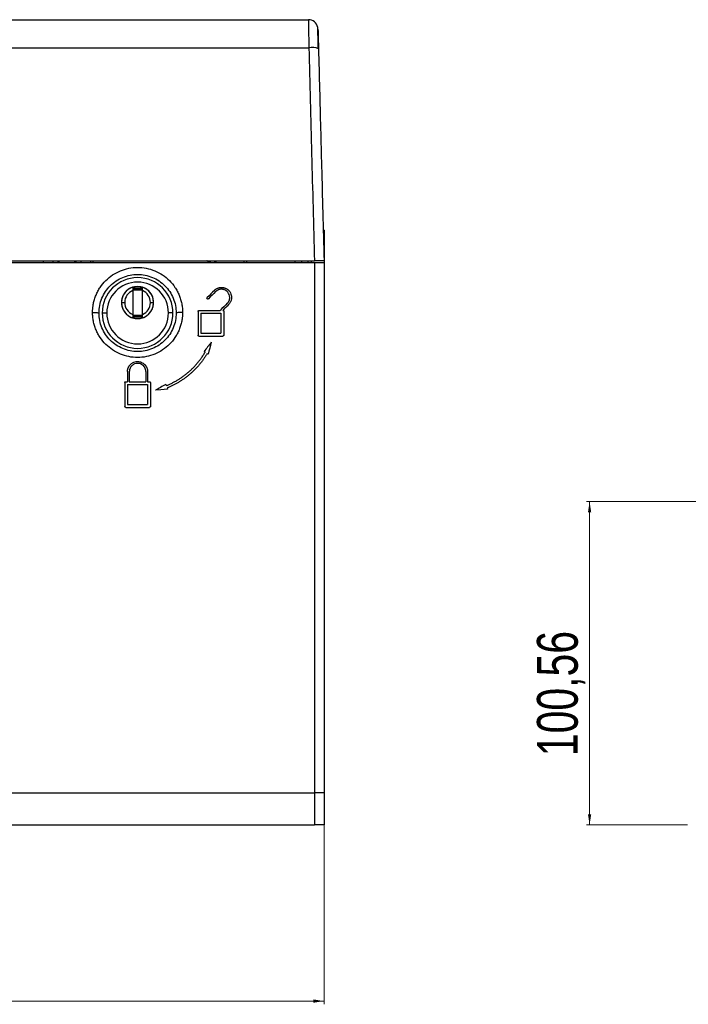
# Model space of a CAD drawing. Header units: millimetres. Extents: x 83 to 1528, y 34 to 1107.
# Tile 3 of 19: x 357 to 565, y 168 to 474. Entities that reach past the tile are written whole.
import ezdxf

# ---------------------------------------------------------------- set-up
doc = ezdxf.new("R2010")
doc.units = ezdxf.units.MM
doc.styles.add('SLDTEXTSTYLE0', font='TXT', dxfattribs={"width": 0.75})
doc.dimstyles.new('SLDDIMSTYLE0', dxfattribs={"dimtxt": 12.7, "dimasz": 3.302, "dimexe": 0, "dimexo": 0.0625, "dimgap": 3.175, "dimtad": 1, "dimrnd": 1e-09, "dimzin": 12, "dimdsep": 46, "dimtxsty": 'SLDTEXTSTYLE0', "dimsah": 1, "dimcen": 0.09, "dimadec": 0, "dimazin": 3, "dimtfac": 1, "dimtofl": 0, "dimtmove": 0, "dimatfit": 3, "dimfxl": 1, "dimfrac": 2, "dimtolj": 1, "dimtzin": 12, "dimarcsym": 0})

# ---------------------------------------------------------------- blocks, each defined once
blk = doc.blocks.new('_D')
at = {"color": 7, "linetype": 'Continuous', "lineweight": 18}
for p, q in [((152.05, 232.84), (152.05, 168)), ((452.05, 232.84), (452.05, 168)), ((152.05, 169), (452.05, 169))]:
    blk.add_line(p, q, dxfattribs=at)
for points in [[(152.05, 169), (155.36, 168.49), (155.36, 169.51)], [(452.05, 169), (448.75, 169.51), (448.75, 168.49)]]:
    blk.add_solid(points, dxfattribs=at)
at = {"color": 7, "linetype": 'Continuous', "lineweight": 18, "insert": (280.68, 185.37), "char_height": 12.7, "attachment_point": 1, "style": 'SLDTEXTSTYLE0'}
blk.add_mtext('300', dxfattribs=at)
blk = doc.blocks.new('_D_11')
at = {"color": 7, "linetype": 'Continuous', "lineweight": 18}
for p, q in [((573.04, 324.4), (533.65, 324.4)), ((534.65, 324.4), (534.65, 223.84)), ((565.15, 223.84), (533.65, 223.84))]:
    blk.add_line(p, q, dxfattribs=at)
for points in [[(534.65, 324.4), (534.15, 321.1), (535.16, 321.1)], [(534.65, 223.84), (535.16, 227.14), (534.15, 227.14)]]:
    blk.add_solid(points, dxfattribs=at)
at = {"color": 7, "linetype": 'Continuous', "lineweight": 18, "insert": (518.28, 245.2), "char_height": 12.7, "attachment_point": 1, "rotation": 90, "style": 'SLDTEXTSTYLE0'}
blk.add_mtext('100,56', dxfattribs=at)

msp = doc.modelspace()

# ---------------------------------------------------------------- linework, layer by layer
at = {"color": 7, "linetype": 'Continuous', "lineweight": 25}
for p, q in [((156.94, 474.336), (447.167, 474.336)), ((216.553, 465.621), (447.327, 465.621)), ((452.053, 408.836), (451.792, 408.836)), ((452.053, 408.836), (452.053, 399.336)), ((155.047, 399.336), (449.059, 399.336)), ((155.053, 398.836), (449.053, 398.836)), ((364.653, 399.336), (364.653, 398.836)), ((367.653, 399.336), (367.653, 398.836)), ((369.237, 399.336), (369.247, 398.836)), ((374.869, 399.336), (374.859, 398.836)), ((376.453, 399.336), (376.453, 398.836)), ((379.453, 399.336), (379.453, 398.836)), ((380.245, 398.836), (380.24, 399.336)), ((415.902, 399.336), (415.816, 399.212)), ((416.244, 399.16), (416.816, 399.247)), ((427.157, 398.836), (427.157, 399.336)), ((428.023, 398.836), (428.023, 399.336)), ((443.053, 398.836), (443.053, 399.336)), ((445.053, 399.336), (445.053, 398.836)), ((447.053, 399.336), (447.053, 398.836)), ((448.145, 398.836), (448.14, 399.336)), ((449.053, 398.836), (449.053, 233.836)), ((452.053, 399.336), (452.053, 398.836)), ((452.053, 398.836), (452.053, 233.836)), ((395.553, 390.386), (392.553, 390.386)), ((392.553, 390.336), (395.553, 390.336)), ((392.553, 390.044), (392.553, 382.628)), ((395.553, 382.628), (395.553, 390.044)), ((383.053, 383.086), (384.453, 383.086)), ((405.053, 383.086), (403.653, 383.086)), ((412.863, 383.597), (412.863, 376.187)), ((413.148, 383.882), (419.752, 383.882)), ((413.718, 383.027), (413.718, 376.757)), ((413.718, 383.027), (419.988, 383.027)), ((419.988, 383.027), (419.988, 376.757)), ((420.843, 383.597), (420.843, 376.187)), ((395.553, 382.336), (392.553, 382.336)), ((392.553, 382.286), (395.553, 382.286)), ((413.148, 375.902), (420.558, 375.902)), ((413.718, 376.757), (419.988, 376.757)), ((390.918, 364.846), (390.918, 361.711)), ((391.488, 364.846), (391.488, 361.711)), ((396.618, 364.846), (396.618, 361.711)), ((397.188, 364.846), (397.188, 361.711)), ((390.348, 361.711), (390.918, 361.711)), ((391.488, 361.711), (396.618, 361.711)), ((397.188, 361.711), (397.758, 361.711)), ((390.063, 361.426), (390.063, 354.016)), ((390.918, 360.856), (390.918, 354.586)), ((390.918, 360.856), (397.188, 360.856)), ((397.188, 360.856), (397.188, 354.586)), ((398.043, 361.426), (398.043, 354.016)), ((390.348, 353.731), (397.758, 353.731)), ((390.918, 354.586), (397.188, 354.586)), ((452.053, 233.836), (449.053, 233.836)), ((449.053, 233.836), (449.053, 223.836)), ((452.053, 233.836), (452.053, 223.836)), ((352.679, 223.836), (449.053, 223.836)), ((452.053, 223.836), (449.053, 223.836))]:
    msp.add_line(p, q, dxfattribs=at)
at = {"color": 8, "linetype": 'Continuous', "lineweight": 25}
msp.add_line((352.476, 233.836), (449.053, 233.836), dxfattribs=at)
at = {"color": 7, "linetype": 'Continuous', "lineweight": 25, "flags": 128}
for points in [[(418.61, 398.836), (417.791, 399.203), (416.816, 399.247)], [(389.054, 386.398), (389.073, 386.398), (389.13, 386.397), (389.222, 386.396), (389.346, 386.394), (389.498, 386.393), (389.671, 386.39), (389.858, 386.388), (390.053, 386.386)], [(399.053, 386.273), (399.034, 386.274), (398.977, 386.274), (398.884, 386.276), (398.76, 386.277), (398.608, 386.279), (398.436, 386.281), (398.248, 386.283), (398.053, 386.286)], [(414.716, 371.067), (414.901, 370.961), (415.046, 370.877)], [(415.704, 370.497), (415.889, 370.39), (416.034, 370.307)], [(403.373, 359.427), (401.262, 359.218), (399.602, 359.053)], [(402.819, 360.849), (402.897, 360.649), (402.958, 360.492)], [(403.234, 359.784), (403.312, 359.584), (403.373, 359.427)]]:
    msp.add_lwpolyline(points, dxfattribs=at)
at = {"color": 7, "linetype": 'Continuous', "lineweight": 25}
for centre, radius, start, end in [((447.167, 471.336), 3, 11.76847, 90), ((448.219, 459.54), 6.146, 69.95842, 98.35369), ((416.123, 399.951), 0.8, 247.3918, 278.67054), ((394.053, 383.086), 11, 0, 180), ((394.053, 383.086), 9.6, 0, 180), ((394.053, 386.336), 5, 0, 180), ((394.053, 386.336), 5, 126.8699, 179.28553), ((394.053, 386.336), 4, 112.02428, 179.28553), ((394.053, 386.336), 5, 53.1301, 126.8699), ((394.053, 386.336), 4, 0, 67.97575), ((394.053, 386.336), 5, 359.28553, 53.1301), ((394.053, 386.336), 5, 179.28553, 180), ((394.053, 386.336), 5, 180, 233.13008), ((394.053, 386.336), 5, 180, 0), ((394.053, 386.336), 4, 179.28553, 247.976), ((394.053, 386.336), 4, 292.02402, 359.28553), ((394.053, 386.336), 5, 306.86994, 359.28553), ((394.053, 386.336), 4, 359.28553, 0), ((394.053, 383.086), 11, 180, 0), ((394.053, 383.086), 9.6, 180, 0), ((394.053, 386.336), 5, 233.13008, 306.86994)]:
    msp.add_arc(centre, radius, start, end, dxfattribs=at)
for points, knots in [([(447.167, 474.336), (447.168, 474.266), (447.171, 474.125), (447.191, 473.017), (447.224, 471.236), (447.27, 468.728), (447.308, 466.657), (447.327, 465.621)], [0, 0, 0, 0, 0.1867329, 0.3734758, 0.5602339, 0.7801073, 1, 1, 1, 1]), ([(450.276, 465.381), (450.252, 466.268), (450.206, 468.041), (450.15, 470.183), (450.111, 471.663), (450.106, 471.853), (450.104, 471.948)], [0, 0, 0, 0, 0.2499988, 0.4999972, 0.7499968, 1, 1, 1, 1]), ([(450.166, 471.414), (450.169, 471.303), (450.174, 471.082), (450.216, 469.489), (450.268, 467.492), (450.306, 466.04), (450.326, 465.314)], [0, 0, 0, 0, 0.2796101, 0.5592809, 0.779637, 1, 1, 1, 1]), ([(447.327, 465.621), (447.615, 454.59), (448.193, 432.529), (448.771, 410.4), (449.059, 399.336)], [0, 0, 0, 0, 0.49999994, 1, 1, 1, 1]), ([(450.326, 465.314), (450.437, 461.071), (450.654, 452.761), (450.975, 440.528), (451.308, 427.794), (451.666, 414.118), (451.922, 404.351), (452.053, 399.336)], [0, 0, 0, 0, 0.1932739, 0.3785785, 0.5566653, 0.7723507, 1, 1, 1, 1]), ([(369.494, 398.836), (369.484, 398.927), (369.472, 399.05), (369.465, 399.277), (369.463, 399.336)], [0, 0, 0, 0, 0.74248078, 1, 1, 1, 1]), ([(369.68, 398.836), (369.689, 398.927), (369.702, 399.05), (369.709, 399.277), (369.71, 399.336)], [0, 0, 0, 0, 0.7422624, 1, 1, 1, 1]), ([(374.396, 399.336), (374.398, 399.277), (374.405, 399.05), (374.417, 398.927), (374.427, 398.836)], [0, 0, 0, 0, 0.257352, 1, 1, 1, 1]), ([(374.643, 399.336), (374.642, 399.277), (374.635, 399.05), (374.622, 398.927), (374.613, 398.836)], [0, 0, 0, 0, 0.25751922, 1, 1, 1, 1]), ([(415.816, 399.212), (415.743, 399.243), (415.668, 399.276), (415.615, 399.334), (415.613, 399.336)], [0, 0, 0, 0, 0.9686736, 1, 1, 1, 1]), ([(449.053, 398.836), (449.11, 398.836), (449.222, 398.836), (449.389, 398.836), (449.555, 398.836), (449.718, 398.836), (449.879, 398.836), (450.039, 398.836), (450.328, 398.836), (450.729, 398.836), (451.188, 398.836), (451.564, 398.836), (451.795, 398.836), (451.93, 398.836), (452.001, 398.836), (452.045, 398.836), (452.051, 398.836), (452.053, 398.836)], [0, 0, 0, 0, 0.035864, 0.0714116, 0.1067551, 0.1420086, 0.1772875, 0.2127064, 0.248379, 0.3746172, 0.4990072, 0.623396, 0.7500146, 0.8126019, 0.8747193, 0.9369818, 1, 1, 1, 1]), ([(452.053, 399.336), (452.008, 399.336), (451.918, 399.336), (451.225, 399.336), (450.235, 399.336), (449.451, 399.336), (449.059, 399.336)], [0, 0, 0, 0, 0.2509104, 0.5012927, 0.750921, 1, 1, 1, 1]), ([(380.053, 383.252), (380.054, 383.384), (380.056, 383.647), (380.073, 384.041), (380.101, 384.433), (380.139, 384.823), (380.188, 385.211), (380.248, 385.598), (380.379, 386.305), (380.635, 387.325), (381.1, 388.626), (381.69, 389.877), (382.635, 391.453), (384.1, 393.236), (386.236, 394.987), (388.67, 396.287), (391.309, 397.087), (394.052, 397.357), (396.794, 397.088), (399.433, 396.289), (401.869, 394.989), (404.005, 393.237), (405.47, 391.455), (406.416, 389.879), (407.006, 388.628), (407.471, 387.326), (407.751, 386.211), (407.908, 385.309), (407.991, 384.629), (408.044, 383.942), (408.05, 383.483), (408.053, 383.252)], [0, 0, 0, 0, 0.0090186, 0.018, 0.0269511, 0.035879, 0.0447906, 0.0536931, 0.0625935, 0.0939504, 0.1254342, 0.1568772, 0.1883028, 0.2508414, 0.3132829, 0.3756046, 0.4378086, 0.4999643, 0.5621227, 0.624334, 0.6866633, 0.7491104, 0.8116572, 0.8430716, 0.8745363, 0.9060054, 0.9373882, 0.9529617, 0.968563, 0.9842299, 1, 1, 1, 1]), ([(382.053, 383.086), (382.053, 383.869), (382.13, 384.654), (382.436, 386.192), (382.664, 386.946), (383.563, 389.12), (384.45, 390.45), (386.668, 392.674), (387.999, 393.566), (390.905, 394.772), (392.479, 395.086), (395.628, 395.086), (397.201, 394.772), (400.107, 393.566), (401.438, 392.674), (403.657, 390.45), (404.544, 389.119), (405.442, 386.946), (405.671, 386.192), (405.976, 384.654), (406.053, 383.869), (406.053, 383.086)], [0, 0, 0, 0, 0.0625, 0.0625, 0.125, 0.125, 0.25, 0.25, 0.375, 0.375, 0.5, 0.5, 0.625, 0.625, 0.75, 0.75, 0.875, 0.875, 0.9375, 0.9375, 1, 1, 1, 1]), ([(395.553, 390.836), (395.053, 390.836), (394.053, 390.836), (393.053, 390.836), (392.553, 390.836)], [0, 0, 0, 0, 0.4998901, 1, 1, 1, 1]), ([(392.553, 390.836), (392.553, 390.784), (392.553, 390.678), (392.553, 390.483), (392.553, 390.27), (392.553, 390.12), (392.553, 390.044)], [0, 0, 0, 0, 0.24254628, 0.48971283, 0.74252134, 1, 1, 1, 1]), ([(395.553, 390.044), (395.553, 390.194), (395.553, 390.416), (395.553, 390.678), (395.553, 390.783), (395.553, 390.836)], [0, 0, 0, 0, 0.50851829, 0.75558938, 1, 1, 1, 1]), ([(417.938, 390.129), (417.979, 390.168), (418.06, 390.247), (418.19, 390.357), (418.325, 390.46), (418.466, 390.555), (418.611, 390.643), (418.761, 390.722), (418.916, 390.794), (419.073, 390.856), (419.234, 390.911), (419.398, 390.956), (419.564, 390.993), (419.731, 391.02), (419.9, 391.038), (420.069, 391.048), (420.239, 391.048), (420.409, 391.039), (420.577, 391.02), (420.745, 390.993), (420.911, 390.957), (421.074, 390.911), (421.235, 390.857), (421.392, 390.794), (421.547, 390.723), (421.696, 390.644), (421.842, 390.557), (421.982, 390.462), (422.117, 390.359), (422.247, 390.25), (422.576, 389.939), (423.097, 389.218), (423.33, 388.218), (423.263, 387.414), (423.152, 386.954), (422.991, 386.554), (422.798, 386.214), (422.593, 385.93), (422.443, 385.77), (422.372, 385.696)], [0, 0, 0, 0, 0.0172739, 0.0345426, 0.0518062, 0.0690652, 0.0863199, 0.1035704, 0.1208172, 0.1380606, 0.1553009, 0.1725383, 0.1897733, 0.2070061, 0.2242369, 0.2414662, 0.2586943, 0.2759214, 0.2931478, 0.310374, 0.3276001, 0.3448265, 0.3620535, 0.3792814, 0.3965106, 0.4137413, 0.4309739, 0.4482086, 0.4654458, 0.4826858, 0.4999288, 0.6035338, 0.7494061, 0.8015417, 0.8495312, 0.8933728, 0.9330653, 0.9686078, 1, 1, 1, 1]), ([(421.969, 386.099), (422.007, 386.138), (422.086, 386.22), (422.199, 386.359), (422.311, 386.518), (422.418, 386.697), (422.515, 386.899), (422.6, 387.123), (422.666, 387.368), (422.71, 387.634), (422.737, 388.126), (422.613, 388.805), (422.202, 389.519), (421.689, 390.001), (421.229, 390.256), (420.862, 390.384), (420.576, 390.448), (420.281, 390.48), (419.983, 390.477), (419.684, 390.44), (419.389, 390.366), (419.102, 390.258), (418.829, 390.114), (418.57, 389.939), (418.418, 389.797), (418.341, 389.726)], [0, 0, 0, 0, 0.0203799, 0.042627, 0.0667415, 0.0927235, 0.1205731, 0.1502901, 0.1818745, 0.2153261, 0.2506448, 0.3659197, 0.4668049, 0.5532594, 0.6252561, 0.6612844, 0.6976246, 0.7342805, 0.7712556, 0.8085534, 0.8461775, 0.8841309, 0.9224171, 0.9610391, 1, 1, 1, 1]), ([(416.125, 387.509), (416.112, 387.498), (416.088, 387.476), (416.044, 387.451), (415.997, 387.434), (415.948, 387.425), (415.898, 387.425), (415.849, 387.434), (415.802, 387.451), (415.759, 387.476), (415.705, 387.521), (415.653, 387.599), (415.631, 387.71), (415.652, 387.824), (415.698, 387.883), (415.722, 387.912)], [0, 0, 0, 0, 0.05575583, 0.11144913, 0.16708995, 0.22268835, 0.27825441, 0.33379825, 0.38932999, 0.44485974, 0.50039764, 0.62518098, 0.75003669, 0.87497347, 1, 1, 1, 1]), ([(408.053, 383.252), (408.052, 383.12), (408.05, 382.857), (408.033, 382.463), (408.006, 382.071), (407.968, 381.681), (407.918, 381.293), (407.858, 380.907), (407.728, 380.2), (407.472, 379.18), (407.007, 377.88), (406.418, 376.629), (405.473, 375.053), (404.01, 373.271), (401.874, 371.519), (399.439, 370.218), (396.799, 369.417), (394.055, 369.146), (391.31, 369.416), (388.67, 370.216), (386.234, 371.517), (384.098, 373.27), (382.635, 375.052), (381.689, 376.628), (381.1, 377.878), (380.635, 379.179), (380.355, 380.293), (380.198, 381.195), (380.115, 381.875), (380.063, 382.561), (380.056, 383.021), (380.053, 383.252)], [0, 0, 0, 0, 0.0090183, 0.0179992, 0.0269496, 0.0358765, 0.044787, 0.053688, 0.0625867, 0.0939285, 0.125394, 0.1568142, 0.188216, 0.2507145, 0.3131406, 0.3754816, 0.4377374, 0.4999645, 0.5621944, 0.6244577, 0.6868066, 0.7492383, 0.811745, 0.8431356, 0.8745774, 0.9060281, 0.9373955, 0.9529662, 0.9685652, 0.9842307, 1, 1, 1, 1]), ([(380.053, 383.252), (380.293, 383.252), (380.552, 383.248), (381.048, 383.232), (381.285, 383.219), (381.672, 383.186), (381.822, 383.166), (382.012, 383.126), (382.053, 383.105), (382.053, 383.086)], [0, 0, 0, 0, 0.25, 0.25, 0.5, 0.5, 0.75, 0.75, 1, 1, 1, 1]), ([(406.053, 383.086), (406.053, 382.302), (405.976, 381.518), (405.671, 379.98), (405.443, 379.226), (404.544, 377.052), (403.656, 375.721), (401.437, 373.497), (400.106, 372.605), (397.2, 371.4), (395.627, 371.086), (392.479, 371.086), (390.906, 371.4), (388, 372.605), (386.669, 373.497), (384.45, 375.721), (383.562, 377.052), (382.664, 379.226), (382.436, 379.98), (382.13, 381.518), (382.053, 382.303), (382.053, 383.086)], [0, 0, 0, 0, 0.0625, 0.0625, 0.125, 0.125, 0.25, 0.25, 0.375, 0.375, 0.5, 0.5, 0.625, 0.625, 0.75, 0.75, 0.875, 0.875, 0.9375, 0.9375, 1, 1, 1, 1]), ([(408.053, 383.252), (407.817, 383.252), (407.563, 383.248), (407.071, 383.232), (406.834, 383.219), (406.444, 383.187), (406.291, 383.167), (406.096, 383.126), (406.053, 383.105), (406.053, 383.086)], [0, 0, 0, 0, 0.25, 0.25, 0.5, 0.5, 0.75, 0.75, 1, 1, 1, 1]), ([(412.863, 383.597), (412.864, 383.615), (412.866, 383.652), (412.882, 383.703), (412.905, 383.749), (412.935, 383.787), (412.968, 383.819), (413.004, 383.844), (413.041, 383.862), (413.078, 383.874), (413.114, 383.881), (413.137, 383.881), (413.148, 383.882)], [0, 0, 0, 0, 0.12484081, 0.24415416, 0.35794134, 0.46620431, 0.56894575, 0.66616926, 0.75787953, 0.84408257, 0.92478611, 1, 1, 1, 1]), ([(420.558, 383.882), (420.575, 383.881), (420.609, 383.879), (420.661, 383.864), (420.714, 383.838), (420.764, 383.798), (420.806, 383.743), (420.837, 383.674), (420.841, 383.623), (420.843, 383.597)], [0, 0, 0, 0, 0.1091845, 0.229571, 0.3611796, 0.5040224, 0.6581059, 0.8234323, 1, 1, 1, 1]), ([(392.553, 382.628), (392.553, 382.478), (392.553, 382.255), (392.553, 381.994), (392.553, 381.888), (392.553, 381.836)], [0, 0, 0, 0, 0.5085203, 0.7555641, 1, 1, 1, 1]), ([(395.553, 381.836), (395.053, 381.836), (394.053, 381.836), (393.053, 381.836), (392.553, 381.836)], [0, 0, 0, 0, 0.5003943, 1, 1, 1, 1]), ([(395.553, 381.836), (395.553, 381.888), (395.553, 381.994), (395.553, 382.188), (395.553, 382.402), (395.553, 382.552), (395.553, 382.628)], [0, 0, 0, 0, 0.2425561, 0.4897118, 0.7425294, 1, 1, 1, 1]), ([(413.148, 375.902), (413.132, 375.903), (413.098, 375.904), (413.045, 375.919), (412.992, 375.946), (412.942, 375.986), (412.9, 376.041), (412.869, 376.11), (412.865, 376.161), (412.863, 376.187)], [0, 0, 0, 0, 0.1095074, 0.2301127, 0.3618331, 0.504679, 0.6586553, 0.823763, 1, 1, 1, 1]), ([(420.843, 376.187), (420.842, 376.168), (420.84, 376.132), (420.824, 376.081), (420.801, 376.035), (420.772, 375.996), (420.738, 375.965), (420.702, 375.94), (420.665, 375.922), (420.629, 375.91), (420.593, 375.903), (420.569, 375.902), (420.558, 375.902)], [0, 0, 0, 0, 0.1245969, 0.2437216, 0.3573752, 0.4655592, 0.5682759, 0.6655286, 0.7573212, 0.8436591, 0.9245491, 1, 1, 1, 1]), ([(402.958, 360.492), (403.112, 360.554), (403.42, 360.678), (403.879, 360.875), (404.335, 361.083), (404.788, 361.3), (405.238, 361.528), (405.685, 361.766), (406.129, 362.014), (406.569, 362.272), (407.004, 362.54), (407.435, 362.818), (407.862, 363.107), (408.284, 363.405), (408.701, 363.713), (409.113, 364.032), (409.519, 364.36), (409.919, 364.698), (410.313, 365.045), (410.701, 365.403), (411.083, 365.769), (411.457, 366.146), (411.824, 366.531), (412.184, 366.926), (412.536, 367.33), (412.881, 367.743), (413.217, 368.166), (413.545, 368.596), (413.864, 369.036), (414.174, 369.484), (414.475, 369.94), (414.767, 370.404), (414.953, 370.719), (415.046, 370.877)], [0, 0, 0, 0, 0.0306171, 0.061343, 0.0921779, 0.1231217, 0.1541745, 0.1853364, 0.2166075, 0.2479877, 0.2794772, 0.3110761, 0.3427843, 0.3746019, 0.4065291, 0.4385657, 0.470712, 0.5029679, 0.5353336, 0.5678089, 0.6003941, 0.6330892, 0.6658942, 0.6988091, 0.731834, 0.764969, 0.7982142, 0.8315695, 0.8650349, 0.8986107, 0.9322968, 0.9660932, 1, 1, 1, 1]), ([(390.918, 364.846), (390.919, 364.906), (390.921, 365.025), (390.937, 365.2), (390.961, 365.369), (390.993, 365.532), (391.032, 365.687), (391.077, 365.836), (391.128, 365.977), (391.184, 366.111), (391.243, 366.237), (391.305, 366.356), (391.37, 366.468), (391.436, 366.573), (391.504, 366.671), (391.572, 366.763), (391.639, 366.847), (391.707, 366.926), (391.773, 366.998), (392.014, 367.246), (392.487, 367.605), (393.254, 367.913), (394.187, 368.031), (395.271, 367.824), (396.026, 367.325), (396.404, 366.923), (396.54, 366.759), (396.675, 366.57), (396.806, 366.353), (396.928, 366.107), (397.034, 365.832), (397.118, 365.528), (397.177, 365.196), (397.184, 364.965), (397.188, 364.846)], [0, 0, 0, 0, 0.0184482, 0.0363682, 0.0537601, 0.0706239, 0.0869594, 0.1027668, 0.118046, 0.1327971, 0.14702, 0.1607147, 0.1738813, 0.1865197, 0.19863, 0.2102122, 0.2212662, 0.2317922, 0.2417901, 0.2512599, 0.3373965, 0.4204662, 0.5004926, 0.6212343, 0.7488529, 0.7683042, 0.7898692, 0.813548, 0.8393403, 0.8672462, 0.8972653, 0.9293975, 0.9636425, 1, 1, 1, 1]), ([(415.704, 370.497), (415.619, 370.353), (415.45, 370.065), (415.185, 369.64), (414.913, 369.222), (414.633, 368.81), (414.346, 368.405), (414.052, 368.006), (413.751, 367.615), (413.443, 367.231), (413.128, 366.854), (412.807, 366.484), (412.48, 366.122), (412.147, 365.767), (411.808, 365.419), (411.463, 365.079), (411.113, 364.747), (410.757, 364.423), (410.396, 364.106), (410.031, 363.797), (409.66, 363.496), (409.285, 363.203), (408.906, 362.918), (408.522, 362.641), (408.135, 362.373), (407.743, 362.112), (407.348, 361.859), (406.95, 361.615), (406.548, 361.378), (406.143, 361.15), (405.735, 360.93), (405.324, 360.719), (404.911, 360.515), (404.495, 360.32), (404.077, 360.133), (403.657, 359.953), (403.375, 359.841), (403.234, 359.784)], [0, 0, 0, 0, 0.0299977, 0.059911, 0.0897402, 0.1194851, 0.1491458, 0.1787224, 0.2082149, 0.2376233, 0.2669477, 0.296188, 0.3253444, 0.3544168, 0.3834053, 0.41231, 0.4411308, 0.4698678, 0.4985211, 0.5270906, 0.5555765, 0.5839787, 0.6122972, 0.6405322, 0.6686837, 0.6967517, 0.7247362, 0.7526373, 0.780455, 0.8081894, 0.8358405, 0.8634083, 0.8908929, 0.9182943, 0.9456126, 0.9728478, 1, 1, 1, 1]), ([(396.618, 364.846), (396.617, 364.901), (396.615, 365.01), (396.599, 365.17), (396.575, 365.323), (396.543, 365.469), (396.504, 365.609), (396.458, 365.74), (396.408, 365.865), (396.354, 365.982), (396.297, 366.091), (396.237, 366.193), (396.175, 366.288), (396.113, 366.375), (396.05, 366.456), (395.988, 366.531), (395.926, 366.599), (395.725, 366.807), (395.335, 367.103), (394.708, 367.355), (393.944, 367.452), (393.057, 367.282), (392.433, 366.87), (392.114, 366.528), (391.989, 366.373), (391.865, 366.19), (391.747, 365.979), (391.643, 365.737), (391.559, 365.466), (391.5, 365.165), (391.492, 364.955), (391.488, 364.846)], [0, 0, 0, 0, 0.0206423, 0.0406256, 0.0599499, 0.0786151, 0.0966213, 0.1139684, 0.1306565, 0.1466855, 0.1620554, 0.1767663, 0.1908181, 0.2042109, 0.2169447, 0.2290195, 0.2404353, 0.2511922, 0.3373086, 0.4203881, 0.5004543, 0.6212395, 0.7488062, 0.7709761, 0.7957835, 0.8232281, 0.8533099, 0.8860284, 0.9213832, 0.959374, 1, 1, 1, 1]), ([(390.063, 361.426), (390.064, 361.444), (390.066, 361.481), (390.082, 361.532), (390.105, 361.578), (390.135, 361.617), (390.168, 361.648), (390.204, 361.673), (390.241, 361.691), (390.278, 361.703), (390.314, 361.71), (390.337, 361.71), (390.348, 361.711)], [0, 0, 0, 0, 0.1248043, 0.2440928, 0.3578657, 0.466124, 0.5688689, 0.6661027, 0.7578281, 0.8440491, 0.9247708, 1, 1, 1, 1]), ([(397.758, 361.711), (397.775, 361.71), (397.809, 361.708), (397.861, 361.693), (397.914, 361.667), (397.964, 361.627), (398.006, 361.572), (398.037, 361.503), (398.041, 361.452), (398.043, 361.426)], [0, 0, 0, 0, 0.1092078, 0.2296206, 0.3612504, 0.5041032, 0.6581808, 0.8234812, 1, 1, 1, 1]), ([(390.348, 353.731), (390.332, 353.732), (390.297, 353.733), (390.245, 353.748), (390.192, 353.775), (390.142, 353.815), (390.1, 353.87), (390.069, 353.939), (390.065, 353.99), (390.063, 354.016)], [0, 0, 0, 0, 0.1095821, 0.2302474, 0.3620055, 0.5048608, 0.6588138, 0.8238619, 1, 1, 1, 1]), ([(398.043, 354.016), (398.042, 353.997), (398.04, 353.961), (398.024, 353.91), (398.001, 353.864), (397.972, 353.825), (397.938, 353.794), (397.902, 353.769), (397.865, 353.751), (397.829, 353.739), (397.793, 353.732), (397.769, 353.731), (397.758, 353.731)], [0, 0, 0, 0, 0.1245236, 0.2435946, 0.3572131, 0.4653797, 0.5680955, 0.6653621, 0.757182, 0.8435584, 0.9244958, 1, 1, 1, 1])]:
    msp.add_open_spline(points, degree=3, knots=knots, dxfattribs=at)
for points in [[(417.938, 390.129), (417.199, 389.39), (416.461, 388.651), (415.722, 387.912)], [(418.341, 389.726), (417.603, 388.987), (416.864, 388.248), (416.125, 387.509)], [(421.969, 386.099), (421.23, 385.36), (420.491, 384.621), (419.752, 383.882)], [(422.372, 385.696), (421.767, 385.091), (421.163, 384.486), (420.558, 383.882)], [(416.971, 373.967), (416.219, 373), (415.468, 372.034), (414.716, 371.067)], [(416.971, 373.967), (416.659, 372.747), (416.346, 371.527), (416.034, 370.307)], [(402.819, 360.849), (401.747, 360.251), (400.675, 359.652), (399.602, 359.053)]]:
    msp.add_open_spline(points, degree=3, dxfattribs=at)

# ---------------------------------------------------------------- dimensions: what is measured, and where the dimension line sits
at = {"color": 7, "linetype": 'Continuous', "lineweight": 18}
dim = msp.add_linear_dim(base=(534.653, 223.836), p1=(574.044, 324.398), p2=(566.151, 223.836), angle=90, dimstyle='SLDDIMSTYLE0', dxfattribs=at)
dim.commit()
dim.dimension.update_dxf_attribs({"geometry": '_D_11', "text_midpoint": (534.653, 271.001), "dimtype": 160})
dim = msp.add_linear_dim(base=(452.053, 169.002), p1=(152.053, 233.836), p2=(452.053, 233.836), dimstyle='SLDDIMSTYLE0', dxfattribs=at)
dim.commit()
dim.dimension.update_dxf_attribs({"geometry": '_D', "text_midpoint": (294.759, 169.002), "dimtype": 160})

doc.saveas('drawing.dxf')
